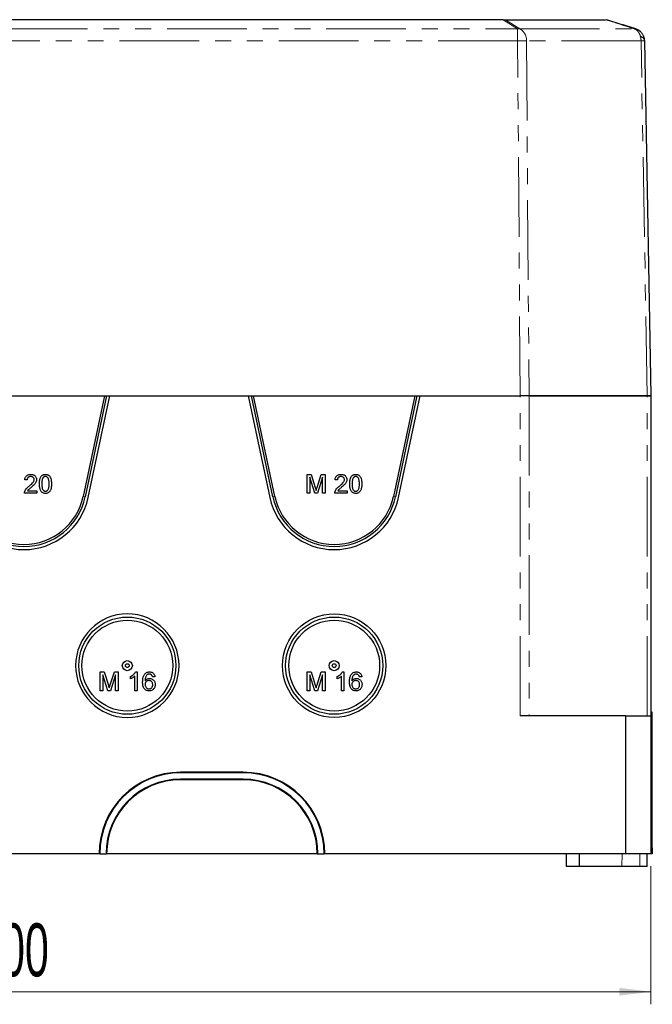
# Model space of a CAD drawing. Header units: millimetres. Extents: x 10 to 1195, y 10 to 830.
# Tile 8 of 21: x 251 to 352, y 565 to 722. Entities that reach past the tile are written whole.
import ezdxf

# ---------------------------------------------------------------- set-up
doc = ezdxf.new("R2010")
doc.units = ezdxf.units.MM
doc.header["$LTSCALE"] = 2
doc.linetypes.add('PHANTOM', pattern=[12.7, 6.35, -1.27, 1.27, -1.27, 1.27, -1.27])
doc.styles.add('SLDTEXTSTYLE1', font='TXT', dxfattribs={"width": 0.605})
doc.dimstyles.new('SLDDIMSTYLE0', dxfattribs={"dimtxt": 8.21862, "dimasz": 5, "dimexe": 0, "dimexo": 0.0625, "dimgap": 2.054655, "dimtad": 1, "dimrnd": 1e-09, "dimzin": 12, "dimdsep": 46, "dimtxsty": 'SLDTEXTSTYLE1', "dimsah": 1, "dimcen": 0.09, "dimadec": 0, "dimazin": 3, "dimtfac": 1, "dimtofl": 0, "dimtmove": 0, "dimatfit": 3, "dimfxl": 1, "dimfrac": 2, "dimtolj": 1, "dimtzin": 12, "dimarcsym": 0})

# ---------------------------------------------------------------- blocks, each defined once
blk = doc.blocks.new('_D_2')
at = {"color": 1, "linetype": 'Continuous', "lineweight": 18}
for p, q in [((152.12, 587.22), (152.12, 565.22)), ((352.12, 587.22), (352.12, 565.22)), ((152.12, 567.22), (352.12, 567.22))]:
    blk.add_line(p, q, dxfattribs=at)
for points in [[(152.12, 567.22), (157.12, 566.6), (157.12, 567.84)], [(352.12, 567.22), (347.12, 567.84), (347.12, 566.6)]]:
    blk.add_solid(points, dxfattribs=at)
at = {"color": 1, "linetype": 'Continuous', "lineweight": 18, "insert": (244.67, 578.13), "char_height": 8.467, "attachment_point": 1, "style": 'SLDTEXTSTYLE1'}
blk.add_mtext('200', dxfattribs=at)

msp = doc.modelspace()

# ---------------------------------------------------------------- linework, layer by layer
at = {"color": 7, "linetype": 'Continuous', "lineweight": 25}
for p, q in [((328.595, 722.216), (175.651, 722.216)), ((328.595, 722.216), (328.961, 722.216)), ((328.961, 722.216), (344.917, 722.216)), ((345.116, 722.2), (345.066, 722.216)), ((345.116, 722.2), (345.066, 722.216)), ((349.843, 720.696), (349.742, 720.731)), ((351.134, 718.874), (351.135, 718.838)), ((351.135, 718.838), (352.123, 662.216)), ((172.951, 662.216), (331.295, 662.216)), ((264.994, 662.216), (261.59, 646.204)), ((265.322, 662.216), (261.905, 646.137)), ((262.394, 646.033), (265.834, 662.216)), ((265.834, 662.216), (287.913, 662.216)), ((287.913, 662.216), (291.353, 646.033)), ((291.842, 646.137), (288.424, 662.216)), ((292.156, 646.204), (288.753, 662.216)), ((314.494, 662.216), (311.09, 646.204)), ((314.822, 662.216), (311.405, 646.137)), ((311.894, 646.033), (315.334, 662.216)), ((315.334, 662.216), (331.295, 662.216)), ((332.709, 662.216), (331.295, 662.216)), ((332.709, 662.216), (351.567, 662.216)), ((351.537, 662.216), (332.709, 662.216)), ((351.537, 662.216), (352.123, 662.216)), ((352.123, 662.216), (351.567, 662.216)), ((352.123, 662.216), (352.123, 611.216)), ((252.642, 648.831), (252.258, 648.87)), ((297.296, 646.716), (297.296, 649.716)), ((297.296, 649.716), (297.933, 649.716)), ((298.515, 646.716), (297.719, 649.255)), ((297.719, 649.255), (297.719, 646.716)), ((297.933, 649.716), (298.603, 647.611)), ((298.886, 647.647), (299.55, 649.716)), ((299.758, 649.255), (298.957, 646.716)), ((299.55, 649.716), (300.181, 649.716)), ((299.758, 646.716), (299.758, 649.255)), ((300.181, 649.716), (300.181, 646.716)), ((302.142, 648.831), (301.758, 648.87)), ((252.713, 647.101), (254.181, 647.101)), ((254.181, 647.101), (254.181, 646.716)), ((302.213, 647.101), (303.681, 647.101)), ((303.681, 647.101), (303.681, 646.716)), ((254.181, 646.716), (252.219, 646.716)), ((297.719, 646.716), (297.296, 646.716)), ((298.957, 646.716), (298.515, 646.716)), ((300.181, 646.716), (299.758, 646.716)), ((303.681, 646.716), (301.719, 646.716)), ((264.296, 615.216), (264.296, 618.216)), ((264.296, 618.216), (264.933, 618.216)), ((265.515, 615.216), (264.719, 617.755)), ((264.719, 617.755), (264.719, 615.216)), ((264.933, 618.216), (265.603, 616.111)), ((265.886, 616.147), (266.55, 618.216)), ((266.758, 617.755), (265.957, 615.216)), ((266.55, 618.216), (267.181, 618.216)), ((266.758, 615.216), (266.758, 617.755)), ((267.181, 618.216), (267.181, 615.216)), ((269.104, 617.112), (269.104, 617.466)), ((269.796, 615.216), (269.796, 617.554)), ((269.933, 618.216), (270.181, 618.216)), ((270.181, 618.216), (270.181, 615.216)), ((273.027, 617.447), (272.642, 617.408)), ((297.296, 615.216), (297.296, 618.216)), ((297.296, 618.216), (297.933, 618.216)), ((298.515, 615.216), (297.719, 617.755)), ((297.719, 617.755), (297.719, 615.216)), ((297.933, 618.216), (298.603, 616.111)), ((298.886, 616.147), (299.55, 618.216)), ((299.758, 617.755), (298.957, 615.216)), ((299.55, 618.216), (300.181, 618.216)), ((299.758, 615.216), (299.758, 617.755)), ((300.181, 618.216), (300.181, 615.216)), ((302.104, 617.112), (302.104, 617.466)), ((302.796, 615.216), (302.796, 617.554)), ((302.933, 618.216), (303.181, 618.216)), ((303.181, 618.216), (303.181, 615.216)), ((306.027, 617.447), (305.642, 617.408)), ((264.719, 615.216), (264.296, 615.216)), ((265.957, 615.216), (265.515, 615.216)), ((267.181, 615.216), (266.758, 615.216)), ((270.181, 615.216), (269.796, 615.216)), ((297.719, 615.216), (297.296, 615.216)), ((298.957, 615.216), (298.515, 615.216)), ((300.181, 615.216), (299.758, 615.216)), ((303.181, 615.216), (302.796, 615.216)), ((348.123, 611.216), (331.295, 611.216)), ((348.123, 589.216), (348.123, 611.216)), ((348.123, 611.216), (352.123, 611.216)), ((352.373, 611.812), (352.123, 611.812)), ((352.123, 611.216), (352.123, 589.216)), ((352.373, 590.177), (352.373, 611.812)), ((287.123, 602.216), (277.123, 602.216)), ((287.123, 602.118), (277.123, 602.118)), ((287.123, 601.114), (277.123, 601.114)), ((287.123, 601.016), (277.123, 601.016)), ((264.123, 589.216), (240.123, 589.216)), ((264.221, 589.216), (264.123, 589.216)), ((264.221, 589.216), (265.225, 589.216)), ((265.225, 589.216), (265.323, 589.216)), ((298.923, 589.216), (265.323, 589.216)), ((298.923, 589.216), (299.021, 589.216)), ((299.021, 589.216), (300.025, 589.216)), ((300.123, 589.216), (300.025, 589.216)), ((348.123, 589.216), (300.123, 589.216)), ((338.707, 587.216), (338.682, 589.216)), ((340.694, 589.216), (340.711, 587.216)), ((352.123, 589.216), (348.123, 589.216)), ((351.535, 587.216), (351.552, 589.216)), ((352.373, 589.216), (352.123, 589.216)), ((352.373, 590.177), (352.373, 589.216)), ((340.711, 587.216), (338.707, 587.216)), ((347.536, 587.216), (340.711, 587.216)), ((350.364, 587.216), (347.536, 587.216)), ((351.535, 587.216), (350.364, 587.216))]:
    msp.add_line(p, q, dxfattribs=at)
at = {"color": 7, "linetype": 'PHANTOM', "lineweight": 18}
for p, q in [((330.885, 720.734), (328.595, 722.216)), ((328.961, 722.216), (331.252, 720.734)), ((173.361, 720.734), (330.885, 720.734)), ((330.885, 720.734), (330.885, 718.838)), ((331.252, 720.734), (349.557, 720.734)), ((330.885, 718.838), (173.361, 718.838)), ((331.295, 662.216), (330.885, 718.838)), ((332.299, 718.838), (332.709, 662.216)), ((350.578, 718.838), (332.299, 718.838)), ((351.567, 662.216), (350.578, 718.838)), ((331.295, 611.216), (331.295, 662.216)), ((332.709, 662.216), (332.709, 611.216)), ((351.537, 611.216), (351.537, 662.216)), ((261.905, 646.137), (261.59, 646.204)), ((291.842, 646.137), (292.156, 646.204)), ((311.405, 646.137), (311.09, 646.204)), ((277.123, 602.118), (277.123, 602.216)), ((287.123, 602.118), (287.123, 602.216)), ((277.123, 601.114), (277.123, 601.016)), ((287.123, 601.114), (287.123, 601.016)), ((347.536, 587.216), (347.548, 589.216)), ((350.364, 587.216), (350.376, 589.216)), ((352.373, 590.177), (352.123, 590.177))]:
    msp.add_line(p, q, dxfattribs=at)
at = {"color": 7, "linetype": 'PHANTOM', "lineweight": 18, "flags": 128}
msp.add_lwpolyline([(349.517, 720.755), (348.941, 720.938), (348.364, 721.12), (347.788, 721.303), (347.213, 721.485), (346.638, 721.668), (346.064, 721.851), (345.49, 722.033), (344.917, 722.216)], dxfattribs=at)
at = {"color": 7, "linetype": 'Continuous', "lineweight": 25}
for centre, radius in [((268.623, 619.216), 7.75), ((268.623, 619.216), 7.246), ((301.623, 619.216), 8.25), ((301.623, 619.216), 7.75), ((301.623, 619.216), 7.246), ((268.623, 619.216), 0.8), ((268.623, 619.216), 0.3), ((301.623, 619.216), 0.8), ((301.623, 619.216), 0.3)]:
    msp.add_circle(centre, radius, dxfattribs=at)
at = {"color": 7, "linetype": 'PHANTOM', "lineweight": 18}
for centre, radius, start, end in [((331.068, 718.985), 1.759, 84.02836, 95.97164), ((330.31, 718.977), 1.994, 356.00176, 61.83536), ((349.571, 720.181), 0.577, 72.72587, 95.31314), ((349.351, 719.066), 1.681, 50.30629, 82.96056), ((350.268, 718.7), 0.883, 11.35183, 76.21492), ((331.592, 632.975), 85.866, 89.52823, 90.47177), ((350.857, 707.479), 11.362, 88.59689, 91.40311)]:
    msp.add_arc(centre, radius, start, end, dxfattribs=at)
at = {"color": 7, "linetype": 'Continuous', "lineweight": 25}
for centre, radius, start, end in [((252.123, 648.216), 10.5, 192, 348), ((252.123, 648.216), 10, 192, 348), ((252.123, 648.216), 9.678, 192, 348), ((301.623, 648.216), 10.5, 192, 348), ((301.623, 648.216), 10, 192, 348), ((301.623, 648.216), 9.678, 192, 348), ((268.623, 619.216), 8.25, 0, 180), ((268.623, 619.216), 8.25, 180, 0), ((277.123, 589.216), 13, 90, 180), ((277.123, 589.216), 12.902, 90, 180), ((287.123, 589.216), 13, 0, 90), ((287.123, 589.216), 12.902, 0, 90), ((277.123, 589.216), 11.898, 90, 180), ((277.123, 589.216), 11.8, 90, 180), ((287.123, 589.216), 11.898, 0, 90), ((287.123, 589.216), 11.8, 0, 90)]:
    msp.add_arc(centre, radius, start, end, dxfattribs=at)
at = {"color": 7, "linetype": 'PHANTOM', "lineweight": 18}
msp.add_ellipse((349.235, 718.803), major_axis=(-0.003, 2), ratio=0.6717505, start_param=4.7287739, end_param=5.0983952, dxfattribs=at)
at = {"color": 7, "linetype": 'Continuous', "lineweight": 25}
for points, knots in [([(349.742, 720.732), (349.285, 720.876), (347.959, 721.296), (346.418, 721.785), (345.336, 722.131), (345.116, 722.201)], [0, 0, 0, 0, 0.2956393, 0.85721159, 1, 1, 1, 1]), ([(350.421, 720.36), (350.394, 720.383), (350.322, 720.443), (350.189, 720.531), (350.032, 720.618), (349.881, 720.686), (349.784, 720.717), (349.742, 720.731)], [0, 0, 0, 0, 0.13597064, 0.36369519, 0.61016245, 0.82939051, 1, 1, 1, 1]), ([(351.132, 718.885), (351.132, 718.9), (351.133, 718.977), (351.117, 719.116), (351.084, 719.3), (351.032, 719.479), (350.964, 719.652), (350.881, 719.817), (350.782, 719.974), (350.668, 720.121), (350.55, 720.25), (350.464, 720.325), (350.424, 720.359)], [0, 0, 0, 0, 0.0270338, 0.1365944, 0.247444, 0.3609637, 0.4676816, 0.5764282, 0.6900455, 0.796713, 0.9073997, 1, 1, 1, 1]), ([(252.258, 648.87), (252.267, 648.936), (252.284, 649.069), (252.353, 649.259), (252.463, 649.429), (252.617, 649.565), (252.804, 649.658), (253.009, 649.708), (253.149, 649.713), (253.219, 649.716)], [0, 0, 0, 0, 0.1401205, 0.2801407, 0.4200356, 0.5599399, 0.7065158, 0.8532054, 1, 1, 1, 1]), ([(253.211, 649.37), (253.156, 649.367), (253.046, 649.362), (252.889, 649.303), (252.766, 649.206), (252.689, 649.086), (252.649, 648.961), (252.644, 648.875), (252.642, 648.831)], [0, 0, 0, 0, 0.1868945, 0.3733935, 0.5597314, 0.7063122, 0.8530799, 1, 1, 1, 1]), ([(252.951, 647.838), (253.048, 647.92), (253.24, 648.085), (253.472, 648.308), (253.635, 648.509), (253.734, 648.686), (253.75, 648.818), (253.758, 648.884)], [0, 0, 0, 0, 0.2803302, 0.5605864, 0.7073095, 0.8538564, 1, 1, 1, 1]), ([(253.758, 648.884), (253.754, 648.936), (253.746, 649.038), (253.668, 649.174), (253.55, 649.286), (253.391, 649.359), (253.271, 649.366), (253.211, 649.37)], [0, 0, 0, 0, 0.1866813, 0.3732083, 0.5599286, 0.7797023, 1, 1, 1, 1]), ([(253.219, 649.716), (253.284, 649.714), (253.414, 649.709), (253.605, 649.663), (253.782, 649.577), (253.934, 649.448), (254.054, 649.285), (254.13, 649.092), (254.138, 648.956), (254.142, 648.888)], [0, 0, 0, 0, 0.1401583, 0.280264, 0.4202751, 0.5602534, 0.7068582, 0.8533536, 1, 1, 1, 1]), ([(254.142, 648.888), (254.137, 648.816), (254.128, 648.673), (254.053, 648.469), (253.941, 648.284), (253.781, 648.084), (253.566, 647.878), (253.395, 647.731), (253.31, 647.657)], [0, 0, 0, 0, 0.1398375, 0.2797329, 0.419707, 0.5597573, 0.7798485, 1, 1, 1, 1]), ([(254.604, 648.196), (254.605, 648.281), (254.607, 648.45), (254.631, 648.704), (254.677, 648.955), (254.748, 649.171), (254.841, 649.347), (254.945, 649.482), (255.077, 649.591), (255.23, 649.668), (255.396, 649.71), (255.509, 649.714), (255.565, 649.716)], [0, 0, 0, 0, 0.1250934, 0.250171, 0.3752175, 0.5001936, 0.5835388, 0.6668411, 0.7501031, 0.8333502, 0.9166695, 1, 1, 1, 1]), ([(255.162, 649.164), (255.134, 649.109), (255.076, 649), (255.034, 648.818), (254.995, 648.551), (254.991, 648.343), (254.989, 648.197)], [0, 0, 0, 0, 0.186394, 0.3730968, 0.5598745, 1, 1, 1, 1]), ([(255.561, 649.37), (255.518, 649.367), (255.43, 649.362), (255.318, 649.312), (255.227, 649.244), (255.184, 649.191), (255.162, 649.164)], [0, 0, 0, 0, 0.2798677, 0.5595179, 0.77969, 1, 1, 1, 1]), ([(256.142, 648.197), (256.142, 648.278), (256.14, 648.441), (256.12, 648.685), (256.083, 648.906), (256.016, 649.1), (255.913, 649.23), (255.798, 649.316), (255.684, 649.363), (255.602, 649.368), (255.561, 649.37)], [0, 0, 0, 0, 0.1668739, 0.3337394, 0.5005148, 0.6254525, 0.7502004, 0.8334667, 0.9167035, 1, 1, 1, 1]), ([(255.565, 649.716), (255.622, 649.714), (255.735, 649.71), (255.9, 649.665), (256.054, 649.591), (256.188, 649.484), (256.29, 649.347), (256.39, 649.143), (256.477, 648.873), (256.521, 648.535), (256.525, 648.309), (256.527, 648.196)], [0, 0, 0, 0, 0.0833615, 0.1666995, 0.2500172, 0.3332968, 0.4165778, 0.499946, 0.6665767, 0.8332228, 1, 1, 1, 1]), ([(301.758, 648.87), (301.767, 648.936), (301.784, 649.069), (301.853, 649.259), (301.963, 649.429), (302.117, 649.565), (302.304, 649.658), (302.509, 649.708), (302.649, 649.713), (302.719, 649.716)], [0, 0, 0, 0, 0.1401205, 0.2801407, 0.4200356, 0.5599399, 0.7065158, 0.8532054, 1, 1, 1, 1]), ([(302.711, 649.37), (302.656, 649.367), (302.546, 649.362), (302.389, 649.303), (302.266, 649.206), (302.189, 649.086), (302.149, 648.961), (302.144, 648.875), (302.142, 648.831)], [0, 0, 0, 0, 0.1868945, 0.3733935, 0.5597314, 0.7063122, 0.8530799, 1, 1, 1, 1]), ([(302.451, 647.838), (302.548, 647.92), (302.74, 648.085), (302.972, 648.308), (303.135, 648.509), (303.234, 648.686), (303.25, 648.818), (303.258, 648.884)], [0, 0, 0, 0, 0.2803302, 0.5605864, 0.7073095, 0.8538564, 1, 1, 1, 1]), ([(303.258, 648.884), (303.254, 648.936), (303.246, 649.038), (303.168, 649.174), (303.05, 649.286), (302.891, 649.359), (302.771, 649.366), (302.711, 649.37)], [0, 0, 0, 0, 0.1866813, 0.3732083, 0.5599286, 0.7797023, 1, 1, 1, 1]), ([(302.719, 649.716), (302.784, 649.714), (302.914, 649.709), (303.105, 649.663), (303.282, 649.577), (303.434, 649.448), (303.554, 649.285), (303.63, 649.092), (303.638, 648.956), (303.642, 648.888)], [0, 0, 0, 0, 0.14015833, 0.28026395, 0.42027508, 0.56025341, 0.70685823, 0.85335361, 1, 1, 1, 1]), ([(303.642, 648.888), (303.637, 648.816), (303.628, 648.673), (303.553, 648.469), (303.441, 648.284), (303.281, 648.084), (303.066, 647.878), (302.895, 647.731), (302.81, 647.657)], [0, 0, 0, 0, 0.1398375, 0.2797329, 0.419707, 0.5597573, 0.7798485, 1, 1, 1, 1]), ([(304.104, 648.196), (304.105, 648.281), (304.107, 648.45), (304.131, 648.704), (304.177, 648.955), (304.248, 649.171), (304.341, 649.347), (304.445, 649.482), (304.577, 649.591), (304.73, 649.668), (304.896, 649.71), (305.009, 649.714), (305.065, 649.716)], [0, 0, 0, 0, 0.1250934, 0.250171, 0.3752175, 0.5001936, 0.5835388, 0.6668411, 0.7501031, 0.8333502, 0.9166695, 1, 1, 1, 1]), ([(304.662, 649.164), (304.634, 649.109), (304.576, 649), (304.534, 648.818), (304.495, 648.551), (304.491, 648.343), (304.489, 648.197)], [0, 0, 0, 0, 0.186394, 0.3730968, 0.5598745, 1, 1, 1, 1]), ([(305.061, 649.37), (305.018, 649.367), (304.93, 649.362), (304.818, 649.312), (304.727, 649.244), (304.684, 649.191), (304.662, 649.164)], [0, 0, 0, 0, 0.2798677, 0.5595179, 0.77969, 1, 1, 1, 1]), ([(305.642, 648.197), (305.642, 648.278), (305.64, 648.441), (305.62, 648.685), (305.583, 648.906), (305.516, 649.1), (305.413, 649.23), (305.298, 649.316), (305.184, 649.363), (305.102, 649.368), (305.061, 649.37)], [0, 0, 0, 0, 0.16687387, 0.3337394, 0.50051478, 0.62545253, 0.75020042, 0.8334667, 0.91670347, 1, 1, 1, 1]), ([(305.065, 649.716), (305.122, 649.714), (305.235, 649.71), (305.4, 649.665), (305.554, 649.591), (305.688, 649.484), (305.79, 649.347), (305.89, 649.143), (305.977, 648.873), (306.021, 648.535), (306.025, 648.309), (306.027, 648.196)], [0, 0, 0, 0, 0.0833615, 0.1666995, 0.2500172, 0.3332968, 0.4165778, 0.499946, 0.6665767, 0.8332228, 1, 1, 1, 1]), ([(252.219, 646.716), (252.22, 646.767), (252.222, 646.858), (252.248, 646.945), (252.26, 646.983)], [0, 0, 0, 0, 0.5599563, 1, 1, 1, 1]), ([(252.26, 646.983), (252.3, 647.079), (252.381, 647.272), (252.567, 647.498), (252.76, 647.684), (252.888, 647.787), (252.951, 647.838)], [0, 0, 0, 0, 0.2797185, 0.5596141, 0.7797968, 1, 1, 1, 1]), ([(253.31, 647.657), (253.192, 647.56), (253.028, 647.425), (252.823, 647.244), (252.75, 647.149), (252.713, 647.101)], [0, 0, 0, 0, 0.5600596, 0.7800879, 1, 1, 1, 1]), ([(254.895, 646.967), (254.852, 647.034), (254.767, 647.169), (254.69, 647.398), (254.638, 647.646), (254.609, 647.913), (254.605, 648.102), (254.604, 648.196)], [0, 0, 0, 0, 0.1864624, 0.3731084, 0.5598384, 0.7799021, 1, 1, 1, 1]), ([(255.565, 646.678), (255.495, 646.681), (255.354, 646.688), (255.165, 646.75), (255.01, 646.846), (254.934, 646.926), (254.895, 646.967)], [0, 0, 0, 0, 0.28009488, 0.55992357, 0.77999742, 1, 1, 1, 1]), ([(254.989, 648.197), (254.989, 648.116), (254.991, 647.953), (255.01, 647.71), (255.047, 647.49), (255.112, 647.295), (255.217, 647.167), (255.329, 647.08), (255.443, 647.032), (255.525, 647.026), (255.565, 647.024)], [0, 0, 0, 0, 0.1668675, 0.3337199, 0.5004808, 0.6254401, 0.7501657, 0.8334755, 0.9167142, 1, 1, 1, 1]), ([(255.565, 647.024), (255.606, 647.026), (255.688, 647.032), (255.801, 647.081), (255.915, 647.167), (256.018, 647.296), (256.084, 647.49), (256.121, 647.71), (256.14, 647.953), (256.142, 648.116), (256.142, 648.197)], [0, 0, 0, 0, 0.0832842, 0.1665602, 0.2498505, 0.3745614, 0.499508, 0.6662757, 0.8331306, 1, 1, 1, 1]), ([(256.527, 648.196), (256.526, 648.111), (256.523, 647.941), (256.5, 647.687), (256.454, 647.437), (256.383, 647.221), (256.29, 647.046), (256.186, 646.911), (256.054, 646.801), (255.901, 646.726), (255.735, 646.684), (255.622, 646.68), (255.565, 646.678)], [0, 0, 0, 0, 0.1250961, 0.2501748, 0.3752351, 0.5002233, 0.5835472, 0.6668527, 0.7501186, 0.8333735, 0.9166678, 1, 1, 1, 1]), ([(298.603, 647.611), (298.629, 647.529), (298.675, 647.382), (298.719, 647.235), (298.739, 647.17)], [0, 0, 0, 0, 0.5600019, 1, 1, 1, 1]), ([(298.739, 647.17), (298.766, 647.26), (298.814, 647.419), (298.864, 647.577), (298.886, 647.647)], [0, 0, 0, 0, 0.5599969, 1, 1, 1, 1]), ([(301.719, 646.716), (301.72, 646.767), (301.722, 646.858), (301.748, 646.945), (301.76, 646.983)], [0, 0, 0, 0, 0.5599563, 1, 1, 1, 1]), ([(301.76, 646.983), (301.8, 647.079), (301.881, 647.272), (302.067, 647.498), (302.26, 647.684), (302.388, 647.787), (302.451, 647.838)], [0, 0, 0, 0, 0.2797185, 0.5596141, 0.7797968, 1, 1, 1, 1]), ([(302.81, 647.657), (302.692, 647.56), (302.528, 647.425), (302.323, 647.244), (302.25, 647.149), (302.213, 647.101)], [0, 0, 0, 0, 0.5600596, 0.78008791, 1, 1, 1, 1]), ([(304.395, 646.967), (304.352, 647.034), (304.267, 647.169), (304.19, 647.398), (304.138, 647.646), (304.109, 647.913), (304.105, 648.102), (304.104, 648.196)], [0, 0, 0, 0, 0.1864624, 0.3731084, 0.5598384, 0.7799021, 1, 1, 1, 1]), ([(305.065, 646.678), (304.995, 646.681), (304.854, 646.688), (304.665, 646.75), (304.51, 646.846), (304.434, 646.926), (304.395, 646.967)], [0, 0, 0, 0, 0.2800949, 0.5599236, 0.7799974, 1, 1, 1, 1]), ([(304.489, 648.197), (304.489, 648.116), (304.491, 647.953), (304.51, 647.71), (304.547, 647.49), (304.612, 647.295), (304.717, 647.167), (304.829, 647.08), (304.943, 647.032), (305.025, 647.026), (305.065, 647.024)], [0, 0, 0, 0, 0.1668675, 0.3337199, 0.5004808, 0.6254401, 0.7501657, 0.8334755, 0.9167142, 1, 1, 1, 1]), ([(305.065, 647.024), (305.106, 647.026), (305.188, 647.032), (305.301, 647.081), (305.415, 647.167), (305.518, 647.296), (305.584, 647.49), (305.621, 647.71), (305.64, 647.953), (305.642, 648.116), (305.642, 648.197)], [0, 0, 0, 0, 0.0832842, 0.1665602, 0.2498505, 0.3745614, 0.499508, 0.6662757, 0.8331306, 1, 1, 1, 1]), ([(306.027, 648.196), (306.026, 648.111), (306.023, 647.941), (306, 647.687), (305.954, 647.437), (305.883, 647.221), (305.79, 647.046), (305.686, 646.911), (305.554, 646.801), (305.401, 646.726), (305.235, 646.684), (305.122, 646.68), (305.065, 646.678)], [0, 0, 0, 0, 0.1250961, 0.2501748, 0.3752351, 0.5002233, 0.5835472, 0.6668527, 0.7501186, 0.8333735, 0.9166678, 1, 1, 1, 1]), ([(269.104, 617.466), (269.198, 617.516), (269.385, 617.616), (269.614, 617.805), (269.806, 618), (269.891, 618.144), (269.933, 618.216)], [0, 0, 0, 0, 0.280084, 0.5601279, 0.7801808, 1, 1, 1, 1]), ([(269.796, 617.554), (269.739, 617.502), (269.624, 617.399), (269.442, 617.284), (269.271, 617.184), (269.16, 617.136), (269.104, 617.112)], [0, 0, 0, 0, 0.27987918, 0.55991853, 0.77998568, 1, 1, 1, 1]), ([(271.065, 616.621), (271.068, 616.744), (271.074, 616.991), (271.124, 617.299), (271.198, 617.541), (271.277, 617.719), (271.354, 617.823), (271.392, 617.875)], [0, 0, 0, 0, 0.2800919, 0.5600374, 0.7067464, 0.853422, 1, 1, 1, 1]), ([(271.392, 617.875), (271.449, 617.934), (271.561, 618.052), (271.767, 618.155), (271.969, 618.209), (272.097, 618.214), (272.161, 618.216)], [0, 0, 0, 0, 0.27987913, 0.55960577, 0.77975554, 1, 1, 1, 1]), ([(271.808, 617.781), (271.758, 617.735), (271.656, 617.642), (271.554, 617.461), (271.487, 617.253), (271.457, 617.024), (271.452, 616.863), (271.45, 616.782)], [0, 0, 0, 0, 0.186423, 0.3731057, 0.5596595, 0.7797968, 1, 1, 1, 1]), ([(271.45, 616.782), (271.482, 616.826), (271.545, 616.913), (271.668, 617.02), (271.816, 617.106), (271.989, 617.166), (272.116, 617.174), (272.179, 617.178)], [0, 0, 0, 0, 0.18675679, 0.37347855, 0.56018105, 0.78012896, 1, 1, 1, 1]), ([(272.136, 617.87), (272.104, 617.869), (272.04, 617.866), (271.927, 617.841), (271.853, 617.804), (271.808, 617.781)], [0, 0, 0, 0, 0.280128, 0.5604546, 1, 1, 1, 1]), ([(272.504, 617.716), (272.475, 617.742), (272.419, 617.794), (272.322, 617.841), (272.226, 617.866), (272.166, 617.869), (272.136, 617.87)], [0, 0, 0, 0, 0.2799614, 0.559778, 0.7798645, 1, 1, 1, 1]), ([(272.161, 618.216), (272.241, 618.212), (272.4, 618.203), (272.627, 618.116), (272.803, 617.976), (272.923, 617.807), (272.996, 617.633), (273.017, 617.509), (273.027, 617.447)], [0, 0, 0, 0, 0.1867184, 0.3732244, 0.55964, 0.7063451, 0.8531232, 1, 1, 1, 1]), ([(272.179, 617.178), (272.248, 617.174), (272.385, 617.165), (272.58, 617.09), (272.749, 616.971), (272.892, 616.816), (272.996, 616.629), (273.056, 616.42), (273.062, 616.276), (273.065, 616.204)], [0, 0, 0, 0, 0.1399828, 0.2799096, 0.4198701, 0.5598909, 0.7065037, 0.8532122, 1, 1, 1, 1]), ([(272.642, 617.408), (272.627, 617.471), (272.599, 617.582), (272.533, 617.675), (272.504, 617.716)], [0, 0, 0, 0, 0.5604877, 1, 1, 1, 1]), ([(302.104, 617.466), (302.198, 617.516), (302.385, 617.616), (302.614, 617.805), (302.806, 618), (302.891, 618.144), (302.933, 618.216)], [0, 0, 0, 0, 0.280084, 0.5601279, 0.7801808, 1, 1, 1, 1]), ([(302.796, 617.554), (302.739, 617.502), (302.624, 617.399), (302.442, 617.284), (302.271, 617.184), (302.16, 617.136), (302.104, 617.112)], [0, 0, 0, 0, 0.2798792, 0.5599185, 0.7799857, 1, 1, 1, 1]), ([(304.065, 616.621), (304.068, 616.744), (304.074, 616.991), (304.124, 617.299), (304.198, 617.541), (304.277, 617.719), (304.354, 617.823), (304.392, 617.875)], [0, 0, 0, 0, 0.2800919, 0.5600374, 0.7067464, 0.853422, 1, 1, 1, 1]), ([(304.392, 617.875), (304.449, 617.934), (304.561, 618.052), (304.767, 618.155), (304.969, 618.209), (305.097, 618.214), (305.161, 618.216)], [0, 0, 0, 0, 0.2798791, 0.5596058, 0.7797555, 1, 1, 1, 1]), ([(304.808, 617.781), (304.758, 617.735), (304.656, 617.642), (304.554, 617.461), (304.487, 617.253), (304.457, 617.024), (304.452, 616.863), (304.45, 616.782)], [0, 0, 0, 0, 0.186423, 0.3731057, 0.5596595, 0.7797968, 1, 1, 1, 1]), ([(304.45, 616.782), (304.482, 616.826), (304.545, 616.913), (304.668, 617.02), (304.816, 617.106), (304.989, 617.166), (305.116, 617.174), (305.179, 617.178)], [0, 0, 0, 0, 0.1867568, 0.3734786, 0.560181, 0.780129, 1, 1, 1, 1]), ([(305.136, 617.87), (305.104, 617.869), (305.04, 617.866), (304.927, 617.841), (304.853, 617.804), (304.808, 617.781)], [0, 0, 0, 0, 0.280128, 0.5604546, 1, 1, 1, 1]), ([(305.504, 617.716), (305.475, 617.742), (305.419, 617.794), (305.322, 617.841), (305.226, 617.866), (305.166, 617.869), (305.136, 617.87)], [0, 0, 0, 0, 0.2799614, 0.559778, 0.7798645, 1, 1, 1, 1]), ([(305.161, 618.216), (305.241, 618.212), (305.4, 618.203), (305.627, 618.116), (305.803, 617.976), (305.923, 617.807), (305.996, 617.633), (306.017, 617.509), (306.027, 617.447)], [0, 0, 0, 0, 0.18671837, 0.3732244, 0.55964003, 0.70634515, 0.85312318, 1, 1, 1, 1]), ([(305.179, 617.178), (305.248, 617.174), (305.385, 617.165), (305.58, 617.09), (305.749, 616.971), (305.892, 616.816), (305.996, 616.629), (306.056, 616.42), (306.062, 616.276), (306.065, 616.204)], [0, 0, 0, 0, 0.1399828, 0.2799096, 0.4198701, 0.5598909, 0.7065037, 0.8532122, 1, 1, 1, 1]), ([(305.642, 617.408), (305.627, 617.471), (305.599, 617.582), (305.533, 617.675), (305.504, 617.716)], [0, 0, 0, 0, 0.5604877, 1, 1, 1, 1]), ([(265.603, 616.111), (265.629, 616.029), (265.675, 615.882), (265.719, 615.735), (265.739, 615.67)], [0, 0, 0, 0, 0.5600019, 1, 1, 1, 1]), ([(265.739, 615.67), (265.766, 615.76), (265.814, 615.919), (265.864, 616.077), (265.886, 616.147)], [0, 0, 0, 0, 0.5599969, 1, 1, 1, 1]), ([(272.117, 615.178), (272.041, 615.182), (271.89, 615.189), (271.672, 615.262), (271.48, 615.384), (271.319, 615.547), (271.193, 615.765), (271.115, 616.029), (271.071, 616.323), (271.067, 616.522), (271.065, 616.621)], [0, 0, 0, 0, 0.1120019, 0.2239443, 0.3358485, 0.4477924, 0.5597329, 0.7063868, 0.8531699, 1, 1, 1, 1]), ([(272.073, 616.831), (272.011, 616.827), (271.889, 616.819), (271.719, 616.74), (271.589, 616.628), (271.503, 616.495), (271.457, 616.356), (271.452, 616.26), (271.45, 616.212)], [0, 0, 0, 0, 0.1866531, 0.3731204, 0.5596572, 0.7064163, 0.8531117, 1, 1, 1, 1]), ([(271.45, 616.212), (271.455, 616.147), (271.465, 616.016), (271.542, 615.834), (271.65, 615.685), (271.788, 615.588), (271.934, 615.532), (272.036, 615.526), (272.088, 615.524)], [0, 0, 0, 0, 0.1866626, 0.3733675, 0.5598551, 0.7064913, 0.8532065, 1, 1, 1, 1]), ([(272.681, 616.192), (272.678, 616.254), (272.672, 616.379), (272.607, 616.557), (272.497, 616.694), (272.361, 616.781), (272.219, 616.825), (272.122, 616.829), (272.073, 616.831)], [0, 0, 0, 0, 0.1868718, 0.3734342, 0.5597657, 0.7064266, 0.8531426, 1, 1, 1, 1]), ([(272.088, 615.524), (272.151, 615.528), (272.276, 615.537), (272.447, 615.626), (272.568, 615.755), (272.64, 615.9), (272.676, 616.044), (272.679, 616.143), (272.681, 616.192)], [0, 0, 0, 0, 0.1866298, 0.3729706, 0.5593763, 0.706103, 0.8530298, 1, 1, 1, 1]), ([(273.065, 616.204), (273.062, 616.131), (273.055, 615.985), (272.992, 615.773), (272.893, 615.577), (272.751, 615.404), (272.564, 615.273), (272.347, 615.191), (272.194, 615.182), (272.117, 615.178)], [0, 0, 0, 0, 0.1401551, 0.2803049, 0.4203795, 0.5603099, 0.7068073, 0.8533696, 1, 1, 1, 1]), ([(298.603, 616.111), (298.629, 616.029), (298.675, 615.882), (298.719, 615.735), (298.739, 615.67)], [0, 0, 0, 0, 0.5600019, 1, 1, 1, 1]), ([(298.739, 615.67), (298.766, 615.76), (298.814, 615.919), (298.864, 616.077), (298.886, 616.147)], [0, 0, 0, 0, 0.5599969, 1, 1, 1, 1]), ([(305.117, 615.178), (305.041, 615.182), (304.89, 615.189), (304.672, 615.262), (304.48, 615.384), (304.319, 615.547), (304.193, 615.765), (304.115, 616.029), (304.071, 616.323), (304.067, 616.522), (304.065, 616.621)], [0, 0, 0, 0, 0.11200188, 0.22394433, 0.33584854, 0.44779241, 0.55973287, 0.70638683, 0.85316988, 1, 1, 1, 1]), ([(305.073, 616.831), (305.011, 616.827), (304.889, 616.819), (304.719, 616.74), (304.589, 616.628), (304.503, 616.495), (304.457, 616.356), (304.452, 616.26), (304.45, 616.212)], [0, 0, 0, 0, 0.1866531, 0.3731204, 0.5596572, 0.7064163, 0.8531117, 1, 1, 1, 1]), ([(304.45, 616.212), (304.455, 616.147), (304.465, 616.016), (304.542, 615.834), (304.65, 615.685), (304.788, 615.588), (304.934, 615.532), (305.036, 615.526), (305.088, 615.524)], [0, 0, 0, 0, 0.1866626, 0.3733675, 0.5598551, 0.7064913, 0.8532065, 1, 1, 1, 1]), ([(305.681, 616.192), (305.678, 616.254), (305.672, 616.379), (305.607, 616.557), (305.497, 616.694), (305.361, 616.781), (305.219, 616.825), (305.122, 616.829), (305.073, 616.831)], [0, 0, 0, 0, 0.1868718, 0.3734342, 0.5597657, 0.7064266, 0.8531426, 1, 1, 1, 1]), ([(305.088, 615.524), (305.151, 615.528), (305.276, 615.537), (305.447, 615.626), (305.568, 615.755), (305.64, 615.9), (305.676, 616.044), (305.679, 616.143), (305.681, 616.192)], [0, 0, 0, 0, 0.1866298, 0.3729706, 0.5593763, 0.706103, 0.8530298, 1, 1, 1, 1]), ([(306.065, 616.204), (306.062, 616.131), (306.055, 615.985), (305.992, 615.773), (305.893, 615.577), (305.751, 615.404), (305.564, 615.273), (305.347, 615.191), (305.194, 615.182), (305.117, 615.178)], [0, 0, 0, 0, 0.14015515, 0.28030492, 0.42037947, 0.56030993, 0.70680734, 0.85336957, 1, 1, 1, 1])]:
    msp.add_open_spline(points, degree=3, knots=knots, dxfattribs=at)
at = {"color": 7, "linetype": 'PHANTOM', "lineweight": 18}
for points, knots in [([(349.557, 720.734), (349.551, 720.739), (349.543, 720.746), (349.523, 720.753), (349.517, 720.755)], [0, 0, 0, 0, 0.7088183, 1, 1, 1, 1]), ([(350.479, 719.558), (350.454, 719.636), (350.406, 719.795), (350.296, 720.033), (350.152, 720.266), (349.971, 720.472), (349.771, 720.635), (349.629, 720.701), (349.557, 720.734)], [0, 0, 0, 0, 0.1407322, 0.2839008, 0.4633547, 0.6479593, 0.8216509, 1, 1, 1, 1])]:
    msp.add_open_spline(points, degree=3, knots=knots, dxfattribs=at)

# ---------------------------------------------------------------- dimensions: what is measured, and where the dimension line sits
at = {"color": 1, "linetype": 'Continuous', "lineweight": 18}
dim = msp.add_linear_dim(base=(352.123, 567.216), p1=(152.123, 589.216), p2=(352.123, 589.216), dimstyle='SLDDIMSTYLE0', dxfattribs=at)
dim.commit()
dim.dimension.update_dxf_attribs({"geometry": '_D_2', "text_midpoint": (254.073, 567.216), "dimtype": 160})

doc.saveas('drawing.dxf')
